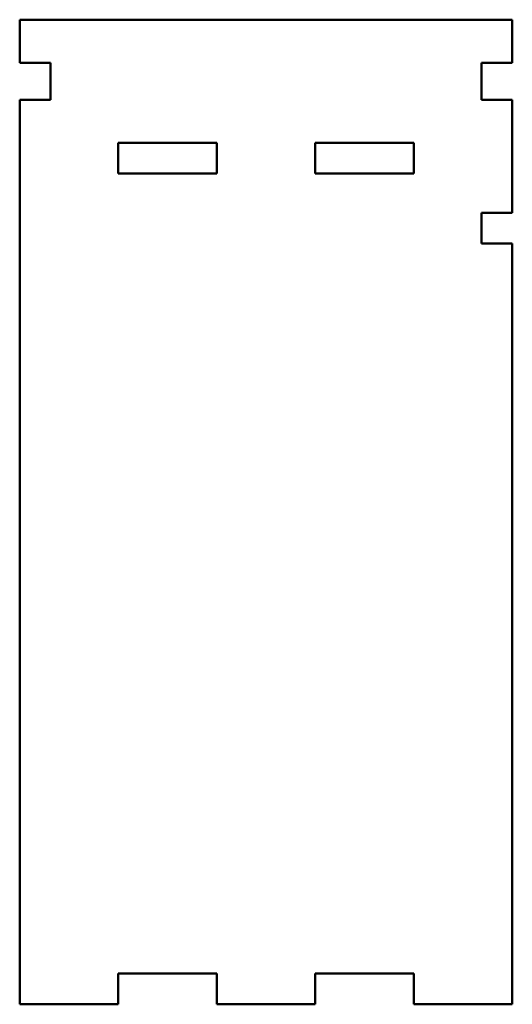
# Model space of a CAD drawing. Header units: millimetres. Extents: x 128.5 to 168.5, y 65 to 145.
import ezdxf

# ---------------------------------------------------------------- set-up
doc = ezdxf.new("R2010")
doc.units = ezdxf.units.MM
doc.layers.add('Visible (ISO)', color=7, linetype='Continuous', lineweight=50)

msp = doc.modelspace()

# ---------------------------------------------------------------- linework, layer by layer
at = {"layer": 'Visible (ISO)'}
for p, q in [((128.5, 145), (128.5, 141.5)), ((168.5, 145), (128.5, 145)), ((168.5, 141.5), (168.5, 145)), ((128.5, 141.5), (131, 141.5)), ((131, 141.5), (131, 138.5)), ((166, 141.5), (168.5, 141.5)), ((166, 138.5), (166, 141.5)), ((128.5, 138.5), (128.5, 65)), ((131, 138.5), (128.5, 138.5)), ((168.5, 138.5), (166, 138.5)), ((168.5, 129.32), (168.5, 138.5)), ((136.5, 132.5), (136.5, 135)), ((136.5, 135), (144.5, 135)), ((144.5, 135), (144.5, 132.5)), ((152.5, 132.5), (152.5, 135)), ((152.5, 135), (160.5, 135)), ((160.5, 135), (160.5, 132.5)), ((144.5, 132.5), (136.5, 132.5)), ((160.5, 132.5), (152.5, 132.5)), ((166, 129.32), (168.5, 129.32)), ((166, 126.81), (166, 129.32)), ((168.5, 126.81), (166, 126.81)), ((168.5, 65), (168.5, 126.81)), ((136.5, 67.5), (144.5, 67.5)), ((136.5, 65), (136.5, 67.5)), ((144.5, 67.5), (144.5, 65)), ((152.5, 67.5), (160.5, 67.5)), ((152.5, 65), (152.5, 67.5)), ((160.5, 67.5), (160.5, 65)), ((128.5, 65), (136.5, 65)), ((144.5, 65), (152.5, 65)), ((160.5, 65), (168.5, 65))]:
    msp.add_line(p, q, dxfattribs=at)

doc.saveas('drawing.dxf')
